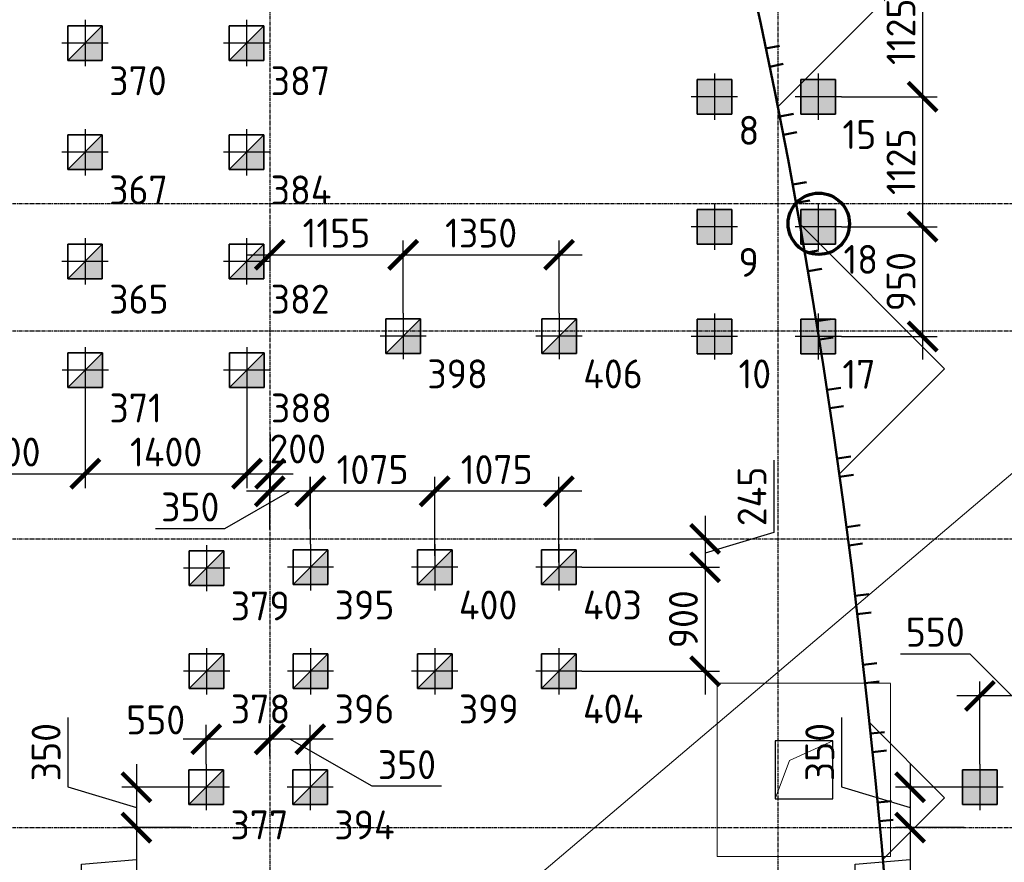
# Model space of a CAD drawing. Header units: millimetres. Extents: x -93479 to 1057970, y -66333 to 172656.
# Tile 243 of 256: x 391462 to 399989, y 42016 to 49308. Entities that reach past the tile are written whole.
import ezdxf

# ---------------------------------------------------------------- set-up
doc = ezdxf.new("R2010")
doc.units = ezdxf.units.MM
for name, pattern in [('______5', [1100, 800, -100, 100, -100]), ('DASHDOT', [25.4, 12.7, -6.35, 0, -6.35]), ('HIDDEN2', [4.7625, 3.175, -1.5875]), ('осевая', [50.8, 31.75, -6.35, 6.35, -6.35])]:
    doc.linetypes.add(name, pattern=pattern)
for name, color, linetype, lineweight in [('0 Фундамент', 5, 'Continuous', 30), ('Standard', 7, 'Continuous', 25), ('КО_оси', 1, 'DASHDOT', 25), ('КО_осн_тон', 183, 'Continuous', 25), ('КО_фундаменты', 2, 'Continuous', 50), ('Оси', 40, '______5', 18), ('РАЗМЕРЫ', 7, 'Continuous', 9)]:
    doc.layers.add(name, color=color, linetype=linetype, lineweight=lineweight)
doc.layers.add('SVAI', color=7, linetype='Continuous')
doc.styles.add('GOST-2.304_Type-B', font='GOST_Common.ttf')
doc.styles.add('ГОСТ', font='GOST_Common.ttf')
doc.dimstyles.new('СПДС', dxfattribs={"dimscale": 100, "dimtxt": 2.5, "dimasz": 2.5, "dimexe": 1.25, "dimexo": 0, "dimtad": 1, "dimdec": 0, "dimtxsty": 'GOST-2.304_Type-B', "dimblk": 'ARCHTICK', "dimcen": 2.5, "dimdle": 2, "dimadec": 0, "dimazin": 2, "dimtfac": 0.75, "dimtdec": 0, "dimtmove": 1, "dimatfit": 3, "dimfxl": 1, "dimtolj": 1, "dimarcsym": 1})

# ---------------------------------------------------------------- blocks, each defined once
blk = doc.blocks.new('оси')
at = {"layer": 'Оси', "color": 7, "linetype": 'осевая', "lineweight": 25, "transparency": 33554687}
for p, q in [((31813.5, 151.4), (31813.5, -36280.2)), ((36213.5, 151.4), (36213.5, -36280.2)), ((-11815.1, -9706.9), (53620.6, -9706.9)), ((-11815.1, -10806.9), (53620.6, -10806.9)), ((-11815.1, -12606.9), (53620.6, -12606.9)), ((-11815.1, -15106.9), (53620.6, -15106.9))]:
    blk.add_line(p, q, dxfattribs=at)
blk = doc.blocks.new('мерзлота')
at = {"layer": 'Standard', "color": 7, "linetype": 'Continuous', "lineweight": -3, "transparency": 33554687}
for p, q in [((-135505.8, 44201.3), (-136956.2, 42750.9)), ((-135505.8, 40489), (-136762.7, 41745.9)), ((-135505.8, 40489), (-136422.7, 39572)), ((-135505.8, 36776.7), (-136162.8, 37433.7)), ((-135505.8, 36776.7), (-136045.1, 36237.3))]:
    blk.add_line(p, q, dxfattribs=at)
at = {"layer": 'Standard', "color": 7, "linetype": 'Continuous', "lineweight": 50, "transparency": 33554687}
for p, q in [((-137227.6, 44062.2), (-137097.8, 43476.4)), ((-137097.8, 43476.4), (-136975.6, 42889)), ((-137052.1, 43261), (-136934.7, 43285.7)), ((-137019.5, 43104.2), (-136901.9, 43128.4)), ((-136975.6, 42889), (-136860.5, 42300.2)), ((-136932.5, 42673.1), (-136814.8, 42696.3)), ((-136901.8, 42515.8), (-136784, 42538.7)), ((-136860.5, 42300.2), (-136752.4, 41710)), ((-136820, 42083.7), (-136702, 42105.5)), ((-136791.1, 41926.1), (-136673.1, 41947.6)), ((-136752.4, 41710), (-136651, 41118.6)), ((-136714.4, 41493.1), (-136596.2, 41513.5)), ((-136687.3, 41335.2), (-136569, 41355.3)), ((-136651, 41118.6), (-136556, 40526.2)), ((-136615.4, 40901.3), (-136497, 40920.5)), ((-136590, 40743.1), (-136471.5, 40761.9)), ((-136556, 40526.2), (-136467.3, 39932.8)), ((-136522.8, 40308.5), (-136404.1, 40326.4)), ((-136499, 40150.1), (-136380.3, 40167.7)), ((-136467.3, 39932.8), (-136384.4, 39338.5)), ((-136436.2, 39714.8), (-136317.4, 39731.5)), ((-136414.1, 39556.1), (-136295.2, 39572.5)), ((-136384.4, 39338.5), (-136307.2, 38743.5)), ((-136355.5, 39120.2), (-136236.5, 39135.8)), ((-136334.8, 38961.4), (-136215.8, 38976.7)), ((-136307.2, 38743.5), (-136235.5, 38147.8)), ((-136280.3, 38525), (-136161.2, 38539.5)), ((-136261.1, 38365.9), (-136142, 38380.1)), ((-136235.5, 38147.8), (-136168.8, 37551.5)), ((-136210.4, 37929.1), (-136091.2, 37942.5)), ((-136192.6, 37769.8), (-136073.4, 37783)), ((-136168.8, 37551.5), (-136107.1, 36954.7)), ((-136145.6, 37332.6), (-136026.3, 37345)), ((-136129.2, 37173.2), (-136009.8, 37185.4)), ((-136107.1, 36954.7), (-136050, 36357.5)), ((-136085.6, 36735.6), (-135966.2, 36747.1)), ((-136070.4, 36576.1), (-135950.9, 36587.4)), ((-136050, 36357.5), (-135997.2, 35759.8))]:
    blk.add_line(p, q, dxfattribs=at)
blk = doc.blocks.new('Свайка')
at = {"layer": 'КО_оси', "color": 7, "ltscale": 100}
for p, q in [((0, 200), (0, -200)), ((200, 0), (-200, 0))]:
    blk.add_line(p, q, dxfattribs=at)
at = {"layer": 'КО_фундаменты', "color": 7, "lineweight": 35, "ltscale": 100}
for p, q in [((150, 150), (-150, 150)), ((-150, 150), (-150, -150)), ((150, -150), (150, 150)), ((-150, -150), (150, -150))]:
    blk.add_line(p, q, dxfattribs=at)
blk = doc.blocks.new('тип 1')
at = {"layer": 'РАЗМЕРЫ', "transparency": 33554648}
h = blk.add_hatch(dxfattribs=at)
h.set_pattern_fill('ANGLE')
h.set_pattern_definition([(0, (48473.799, -10763.0816), (0, 6.985), [5.08, -1.905]), (90, (48473.799, -10763.0816), (-6.985, 4e-16), [5.08, -1.905])])
h.paths.add_polyline_path([(-31407, 50949.9), (-31107, 50949.9), (-31107, 51249.9), (-31407, 51249.9)])
edge = h.paths.add_edge_path()
edge.add_line((-31257, 51299.9), (-31257, 50899.9))
edge = h.paths.add_edge_path()
edge.add_line((-31057, 51099.9), (-31457, 51099.9))
at = {"layer": 'КО_оси', "color": 7}
blk.add_blockref('Свайка', (-31257, 51099.9, -3100), dxfattribs=at)
blk = doc.blocks.new('сваи тип2')
at = {"layer": 'КО_оси', "color": 7, "ltscale": 100}
for p, q in [((-22918.1, 28209.1), (-22918.1, 27809.1)), ((-22718.1, 28009.1), (-23118.1, 28009.1))]:
    blk.add_line(p, q, dxfattribs=at)
at = {"layer": 'КО_фундаменты', "color": 7, "lineweight": 35, "ltscale": 100}
for p, q in [((-22768.1, 28159.1), (-23068.1, 28159.1)), ((-23068.1, 28159.1), (-23068.1, 27859.1)), ((-22768.1, 27859.1), (-22768.1, 28159.1)), ((-23068.1, 27859.1), (-22768.1, 27859.1))]:
    blk.add_line(p, q, dxfattribs=at)
at = {"layer": 'РАЗМЕРЫ', "color": 7}
blk.add_line((-23068.1, 27859.1), (-22768.1, 28159.1), dxfattribs=at)
at = {"layer": 'РАЗМЕРЫ', "color": 7, "linetype": 'Continuous', "transparency": 33554648}
for points in [[(-22768.1, 28009.1), (-22918.1, 28009.1), (-22768.1, 28159.1)], [(-22918.1, 27859.1), (-23068.1, 27859.1), (-22918.1, 28009.1)], [(-22918.1, 27859.1), (-22918.1, 28009.1), (-22768.1, 27859.1)], [(-22768.1, 27859.1), (-22918.1, 28009.1), (-22768.1, 28009.1)]]:
    blk.add_solid(points, dxfattribs=at)
blk = doc.blocks.new('_ArchTick')
at = {"color": 0, "linetype": 'ByBlock', "const_width": 0.15}
blk.add_lwpolyline([(-0.5, -0.5), (0.5, 0.5)], dxfattribs=at)
blk = doc.blocks.new('*D186')
at = {"layer": 'DEFPOINTS', "color": 0, "ltscale": 100, "transparency": 16777216}
for p in [(393627.9, 43080.9), (393627.9, 42933.5), (393978.1, 42866.3)]:
    blk.add_point(p, dxfattribs=at)
at = {"layer": 'РАЗМЕРЫ', "color": 0, "lineweight": -2, "transparency": 16777216}
for p, q in [((393627.9, 42933.5), (393627.9, 43205.9)), ((393978.1, 42866.3), (393978.1, 43205.9)), ((394178.1, 43080.9), (393427.9, 43080.9)), ((394515.6, 42673.8), (393803, 43080.9)), ((395116, 42673.8), (394515.6, 42673.8))]:
    blk.add_line(p, q, dxfattribs=at)
at = {"layer": 'РАЗМЕРЫ', "color": 0, "lineweight": -2, "ltscale": 100, "transparency": 16777216, "xscale": 250, "yscale": 250, "zscale": 250, "rotation": 180}
blk.add_blockref('_ArchTick', (393627.9, 43080.9), dxfattribs=at)
at = {"layer": 'РАЗМЕРЫ', "color": 0, "lineweight": -2, "ltscale": 100, "transparency": 16777216, "xscale": 250, "yscale": 250, "zscale": 250}
blk.add_blockref('_ArchTick', (393978.1, 43080.9), dxfattribs=at)
at = {"layer": 'РАЗМЕРЫ', "color": 0, "ltscale": 100, "transparency": 16777216, "insert": (394815.8, 42861.4), "char_height": 250, "attachment_point": 5, "style": 'GOST-2.304_Type-B'}
blk.add_mtext('\\A1;350', dxfattribs=at)
blk = doc.blocks.new('*D187')
at = {"layer": 'DEFPOINTS', "color": 0, "ltscale": 100, "transparency": 16777216}
for p in [(393078.1, 43080.9), (393627.9, 42933.5), (393078.1, 42866.3)]:
    blk.add_point(p, dxfattribs=at)
at = {"layer": 'РАЗМЕРЫ', "color": 0, "lineweight": -2, "transparency": 16777216}
for p, q in [((393078.1, 42866.3), (393078.1, 43205.9)), ((393627.9, 42933.5), (393627.9, 43205.9)), ((393827.9, 43080.9), (392878.1, 43080.9))]:
    blk.add_line(p, q, dxfattribs=at)
at = {"layer": 'РАЗМЕРЫ', "color": 0, "lineweight": -2, "ltscale": 100, "transparency": 16777216, "xscale": 250, "yscale": 250, "zscale": 250, "rotation": 180}
blk.add_blockref('_ArchTick', (393078.1, 43080.9), dxfattribs=at)
at = {"layer": 'РАЗМЕРЫ', "color": 0, "lineweight": -2, "ltscale": 100, "transparency": 16777216, "xscale": 250, "yscale": 250, "zscale": 250}
blk.add_blockref('_ArchTick', (393627.9, 43080.9), dxfattribs=at)
at = {"layer": 'РАЗМЕРЫ', "color": 0, "ltscale": 100, "transparency": 16777216, "insert": (392640, 43248.4), "char_height": 250, "attachment_point": 5, "style": 'GOST-2.304_Type-B'}
blk.add_mtext('\\A1;550', dxfattribs=at)
blk = doc.blocks.new('*D188')
at = {"layer": 'DEFPOINTS', "color": 0, "ltscale": 100, "transparency": 16777216}
for p in [(392905.7, 42666.3), (392472.8, 42316.3), (392941.4, 42316.3)]:
    blk.add_point(p, dxfattribs=at)
at = {"layer": 'РАЗМЕРЫ', "color": 0, "lineweight": -2, "transparency": 16777216}
for p, q in [((391878.7, 43270), (391878.7, 42669.5)), ((392472.8, 42866.3), (392472.8, 42116.3)), ((391878.7, 42669.5), (392472.8, 42491.3)), ((392905.7, 42666.3), (392347.8, 42666.3)), ((392941.4, 42316.3), (392347.8, 42316.3))]:
    blk.add_line(p, q, dxfattribs=at)
at = {"layer": 'РАЗМЕРЫ', "color": 0, "lineweight": -2, "ltscale": 100, "transparency": 16777216, "xscale": 250, "yscale": 250, "zscale": 250}
for p, rotation in [((392472.8, 42666.3), 90), ((392472.8, 42316.3), 270)]:
    blk.add_blockref('_ArchTick', p, dxfattribs=dict(at, rotation=rotation))
at = {"layer": 'РАЗМЕРЫ', "color": 0, "ltscale": 100, "transparency": 16777216, "insert": (391691.1, 42969.8), "char_height": 250, "attachment_point": 5, "rotation": 90, "style": 'GOST-2.304_Type-B'}
blk.add_mtext('\\A1;350', dxfattribs=at)
blk = doc.blocks.new('*D189')
at = {"layer": 'DEFPOINTS', "color": 0, "ltscale": 100, "transparency": 16777216}
for p in [(392941.4, 42316.3), (392472.8, 41766.3), (392878.1, 41766.3)]:
    blk.add_point(p, dxfattribs=at)
at = {"layer": 'РАЗМЕРЫ', "color": 0, "lineweight": -2, "transparency": 16777216}
for p, q in [((392472.8, 42516.3), (392472.8, 41566.3)), ((392941.4, 42316.3), (392347.8, 42316.3)), ((391998.7, 41998.8), (392472.8, 42041.3)), ((391998.7, 41398.4), (391998.7, 41998.8)), ((392878.1, 41766.3), (392347.8, 41766.3))]:
    blk.add_line(p, q, dxfattribs=at)
at = {"layer": 'РАЗМЕРЫ', "color": 0, "lineweight": -2, "ltscale": 100, "transparency": 16777216, "xscale": 250, "yscale": 250, "zscale": 250}
for p, rotation in [((392472.8, 42316.3), 90), ((392472.8, 41766.3), 270)]:
    blk.add_blockref('_ArchTick', p, dxfattribs=dict(at, rotation=rotation))
at = {"layer": 'РАЗМЕРЫ', "color": 0, "ltscale": 100, "transparency": 16777216, "insert": (391811, 41698.6), "char_height": 250, "attachment_point": 5, "rotation": 90, "style": 'GOST-2.304_Type-B'}
blk.add_mtext('\\A1;550', dxfattribs=at)
blk = doc.blocks.new('*D196')
at = {"layer": 'DEFPOINTS', "color": 0, "ltscale": 100, "transparency": 16777216}
for p in [(399778.1, 43455.9), (400327.9, 42933.5), (399778.1, 42866.3)]:
    blk.add_point(p, dxfattribs=at)
at = {"layer": 'РАЗМЕРЫ', "color": 0, "lineweight": -2, "transparency": 16777216}
for p, q in [((399090.8, 43820.1), (399691.2, 43820.1)), ((399691.2, 43820.1), (400053, 43455.9)), ((399778.1, 42866.3), (399778.1, 43580.9)), ((400327.9, 42933.5), (400327.9, 43580.9)), ((400527.9, 43455.9), (399578.1, 43455.9))]:
    blk.add_line(p, q, dxfattribs=at)
at = {"layer": 'РАЗМЕРЫ', "color": 0, "lineweight": -2, "ltscale": 100, "transparency": 16777216, "xscale": 250, "yscale": 250, "zscale": 250, "rotation": 180}
blk.add_blockref('_ArchTick', (399778.1, 43455.9), dxfattribs=at)
at = {"layer": 'РАЗМЕРЫ', "color": 0, "lineweight": -2, "ltscale": 100, "transparency": 16777216, "xscale": 250, "yscale": 250, "zscale": 250}
blk.add_blockref('_ArchTick', (400327.9, 43455.9), dxfattribs=at)
at = {"layer": 'РАЗМЕРЫ', "color": 0, "ltscale": 100, "transparency": 16777216, "insert": (399391, 44007.7), "char_height": 250, "attachment_point": 5, "style": 'GOST-2.304_Type-B'}
blk.add_mtext('\\A1;550', dxfattribs=at)
blk = doc.blocks.new('*D197')
at = {"layer": 'DEFPOINTS', "color": 0, "ltscale": 100, "transparency": 16777216}
for p in [(399605.7, 42666.3), (399172.8, 42316.3), (399641.4, 42316.3)]:
    blk.add_point(p, dxfattribs=at)
at = {"layer": 'РАЗМЕРЫ', "color": 0, "lineweight": -2, "transparency": 16777216}
for p, q in [((398578.7, 43270), (398578.7, 42669.5)), ((399172.8, 42866.3), (399172.8, 42116.3)), ((398578.7, 42669.5), (399172.8, 42491.3)), ((399605.7, 42666.3), (399047.8, 42666.3)), ((399641.4, 42316.3), (399047.8, 42316.3))]:
    blk.add_line(p, q, dxfattribs=at)
at = {"layer": 'РАЗМЕРЫ', "color": 0, "lineweight": -2, "ltscale": 100, "transparency": 16777216, "xscale": 250, "yscale": 250, "zscale": 250}
for p, rotation in [((399172.8, 42666.3), 90), ((399172.8, 42316.3), 270)]:
    blk.add_blockref('_ArchTick', p, dxfattribs=dict(at, rotation=rotation))
at = {"layer": 'РАЗМЕРЫ', "color": 0, "ltscale": 100, "transparency": 16777216, "insert": (398391.1, 42969.8), "char_height": 250, "attachment_point": 5, "rotation": 90, "style": 'GOST-2.304_Type-B'}
blk.add_mtext('\\A1;350', dxfattribs=at)
blk = doc.blocks.new('*D198')
at = {"layer": 'DEFPOINTS', "color": 0, "ltscale": 100, "transparency": 16777216}
for p in [(399641.4, 42316.3), (399172.8, 41766.3), (399578.1, 41766.3)]:
    blk.add_point(p, dxfattribs=at)
at = {"layer": 'РАЗМЕРЫ', "color": 0, "lineweight": -2, "transparency": 16777216}
for p, q in [((399172.8, 42516.3), (399172.8, 41566.3)), ((399641.4, 42316.3), (399047.8, 42316.3)), ((398698.7, 41998.8), (399172.8, 42041.3)), ((398698.7, 41398.4), (398698.7, 41998.8)), ((399578.1, 41766.3), (399047.8, 41766.3))]:
    blk.add_line(p, q, dxfattribs=at)
at = {"layer": 'РАЗМЕРЫ', "color": 0, "lineweight": -2, "ltscale": 100, "transparency": 16777216, "xscale": 250, "yscale": 250, "zscale": 250}
for p, rotation in [((399172.8, 42316.3), 90), ((399172.8, 41766.3), 270)]:
    blk.add_blockref('_ArchTick', p, dxfattribs=dict(at, rotation=rotation))
at = {"layer": 'РАЗМЕРЫ', "color": 0, "ltscale": 100, "transparency": 16777216, "insert": (398511, 41698.6), "char_height": 250, "attachment_point": 5, "rotation": 90, "style": 'GOST-2.304_Type-B'}
blk.add_mtext('\\A1;550', dxfattribs=at)
blk = doc.blocks.new('*D218')
at = {"layer": 'DEFPOINTS', "color": 0, "ltscale": 100, "transparency": 16777216}
for p in [(395056.2, 45226.9), (395056.2, 44669.2), (396131, 44611.5)]:
    blk.add_point(p, dxfattribs=at)
at = {"layer": 'РАЗМЕРЫ', "color": 0, "lineweight": -2, "transparency": 16777216}
for p, q in [((395056.2, 44669.2), (395056.2, 45351.9)), ((396131, 44611.5), (396131, 45351.9)), ((396331, 45226.9), (394856.2, 45226.9))]:
    blk.add_line(p, q, dxfattribs=at)
at = {"layer": 'РАЗМЕРЫ', "color": 0, "lineweight": -2, "ltscale": 100, "transparency": 16777216, "xscale": 250, "yscale": 250, "zscale": 250, "rotation": 180}
blk.add_blockref('_ArchTick', (395056.2, 45226.9), dxfattribs=at)
at = {"layer": 'РАЗМЕРЫ', "color": 0, "lineweight": -2, "ltscale": 100, "transparency": 16777216, "xscale": 250, "yscale": 250, "zscale": 250}
blk.add_blockref('_ArchTick', (396131, 45226.9), dxfattribs=at)
at = {"layer": 'РАЗМЕРЫ', "color": 0, "ltscale": 100, "transparency": 16777216, "insert": (395593.6, 45414.8), "char_height": 250, "attachment_point": 5, "style": 'GOST-2.304_Type-B'}
blk.add_mtext('\\A1;1075', dxfattribs=at)
blk = doc.blocks.new('*D219')
at = {"layer": 'DEFPOINTS', "color": 0, "ltscale": 100, "transparency": 16777216}
for p in [(393981.4, 45226.9), (395056.2, 44976.9), (393981.4, 44769.6)]:
    blk.add_point(p, dxfattribs=at)
at = {"layer": 'РАЗМЕРЫ', "color": 0, "lineweight": -2, "transparency": 16777216}
for p, q in [((393981.4, 44769.6), (393981.4, 45351.9)), ((395056.2, 44976.9), (395056.2, 45351.9)), ((395256.2, 45226.9), (393781.4, 45226.9))]:
    blk.add_line(p, q, dxfattribs=at)
at = {"layer": 'РАЗМЕРЫ', "color": 0, "lineweight": -2, "ltscale": 100, "transparency": 16777216, "xscale": 250, "yscale": 250, "zscale": 250, "rotation": 180}
blk.add_blockref('_ArchTick', (393981.4, 45226.9), dxfattribs=at)
at = {"layer": 'РАЗМЕРЫ', "color": 0, "lineweight": -2, "ltscale": 100, "transparency": 16777216, "xscale": 250, "yscale": 250, "zscale": 250}
blk.add_blockref('_ArchTick', (395056.2, 45226.9), dxfattribs=at)
at = {"layer": 'РАЗМЕРЫ', "color": 0, "ltscale": 100, "transparency": 16777216, "insert": (394518.8, 45414.8), "char_height": 250, "attachment_point": 5, "style": 'GOST-2.304_Type-B'}
blk.add_mtext('\\A1;1075', dxfattribs=at)
blk = doc.blocks.new('*D220')
at = {"layer": 'DEFPOINTS', "color": 0, "ltscale": 100, "transparency": 16777216}
for p in [(393627.9, 45226.9), (393627.9, 44897.4), (393978.4, 44897.9)]:
    blk.add_point(p, dxfattribs=at)
at = {"layer": 'РАЗМЕРЫ', "color": 0, "lineweight": -2, "transparency": 16777216}
for p, q in [((393627.9, 44897.4), (393627.9, 45351.9)), ((393978.4, 44897.9), (393978.4, 45351.9)), ((393239.8, 44903.7), (393803.2, 45226.9)), ((394178.4, 45226.9), (393427.9, 45226.9)), ((392639.4, 44903.7), (393239.8, 44903.7))]:
    blk.add_line(p, q, dxfattribs=at)
at = {"layer": 'РАЗМЕРЫ', "color": 0, "lineweight": -2, "ltscale": 100, "transparency": 16777216, "xscale": 250, "yscale": 250, "zscale": 250, "rotation": 180}
blk.add_blockref('_ArchTick', (393627.9, 45226.9), dxfattribs=at)
at = {"layer": 'РАЗМЕРЫ', "color": 0, "lineweight": -2, "ltscale": 100, "transparency": 16777216, "xscale": 250, "yscale": 250, "zscale": 250}
blk.add_blockref('_ArchTick', (393978.4, 45226.9), dxfattribs=at)
at = {"layer": 'РАЗМЕРЫ', "color": 0, "ltscale": 100, "transparency": 16777216, "insert": (392939.6, 45091.3), "char_height": 250, "attachment_point": 5, "style": 'GOST-2.304_Type-B'}
blk.add_mtext('\\A1;350', dxfattribs=at)
blk = doc.blocks.new('*D221')
at = {"layer": 'DEFPOINTS', "color": 0, "ltscale": 100, "transparency": 16777216}
for p in [(396451.6, 44814.3), (396331, 44569.6), (397397.9, 44569.6)]:
    blk.add_point(p, dxfattribs=at)
at = {"layer": 'РАЗМЕРЫ', "color": 0, "lineweight": -2, "transparency": 16777216}
for p, q in [((397992.1, 45495.7), (397992.1, 44870.2)), ((397397.9, 45014.3), (397397.9, 44369.6)), ((397992.1, 44870.2), (397397.9, 44691.9)), ((396451.6, 44814.3), (397522.9, 44814.3)), ((396331, 44569.6), (397522.9, 44569.6))]:
    blk.add_line(p, q, dxfattribs=at)
at = {"layer": 'РАЗМЕРЫ', "color": 0, "lineweight": -2, "ltscale": 100, "transparency": 16777216, "xscale": 250, "yscale": 250, "zscale": 250}
for p, rotation in [((397397.9, 44814.3), 90), ((397397.9, 44569.6), 270)]:
    blk.add_blockref('_ArchTick', p, dxfattribs=dict(at, rotation=rotation))
at = {"layer": 'РАЗМЕРЫ', "color": 0, "ltscale": 100, "transparency": 16777216, "insert": (397804.4, 45182.9), "char_height": 250, "attachment_point": 5, "rotation": 90, "style": 'GOST-2.304_Type-B'}
blk.add_mtext('\\A1;245', dxfattribs=at)
blk = doc.blocks.new('*D222')
at = {"layer": 'DEFPOINTS', "color": 0, "ltscale": 100, "transparency": 16777216}
for p in [(396742.6, 44569.6), (396331, 43669.6), (397397.9, 43669.6)]:
    blk.add_point(p, dxfattribs=at)
at = {"layer": 'РАЗМЕРЫ', "color": 0, "lineweight": -2, "transparency": 16777216}
for p, q in [((397397.9, 44769.6), (397397.9, 43469.6)), ((396742.6, 44569.6), (397522.9, 44569.6)), ((396331, 43669.6), (397522.9, 43669.6))]:
    blk.add_line(p, q, dxfattribs=at)
at = {"layer": 'РАЗМЕРЫ', "color": 0, "lineweight": -2, "ltscale": 100, "transparency": 16777216, "xscale": 250, "yscale": 250, "zscale": 250}
for p, rotation in [((397397.9, 44569.6), 90), ((397397.9, 43669.6), 270)]:
    blk.add_blockref('_ArchTick', p, dxfattribs=dict(at, rotation=rotation))
at = {"layer": 'РАЗМЕРЫ', "color": 0, "ltscale": 100, "transparency": 16777216, "insert": (397210.3, 44119.6), "char_height": 250, "attachment_point": 5, "rotation": 90, "style": 'GOST-2.304_Type-B'}
blk.add_mtext('\\A1;900', dxfattribs=at)
blk = doc.blocks.new('*D283')
at = {"layer": 'DEFPOINTS', "color": 0, "ltscale": 100, "transparency": 16777216}
for p in [(390630.5, 46074.6), (392030.5, 46074.6), (392030.5, 45379)]:
    blk.add_point(p, dxfattribs=at)
at = {"layer": 'РАЗМЕРЫ', "color": 0, "lineweight": -2, "transparency": 16777216}
for p, q in [((390630.5, 46074.6), (390630.5, 45254)), ((392030.5, 46074.6), (392030.5, 45254)), ((390430.5, 45379), (392230.5, 45379))]:
    blk.add_line(p, q, dxfattribs=at)
at = {"layer": 'РАЗМЕРЫ', "color": 0, "lineweight": -2, "ltscale": 100, "transparency": 16777216, "xscale": 250, "yscale": 250, "zscale": 250, "rotation": 180}
blk.add_blockref('_ArchTick', (390630.5, 45379), dxfattribs=at)
at = {"layer": 'РАЗМЕРЫ', "color": 0, "lineweight": -2, "ltscale": 100, "transparency": 16777216, "xscale": 250, "yscale": 250, "zscale": 250}
blk.add_blockref('_ArchTick', (392030.5, 45379), dxfattribs=at)
at = {"layer": 'РАЗМЕРЫ', "color": 0, "ltscale": 100, "transparency": 16777216, "insert": (391330.5, 45566.6), "char_height": 250, "attachment_point": 5, "style": 'GOST-2.304_Type-B'}
blk.add_mtext('\\A1;1400', dxfattribs=at)
blk = doc.blocks.new('*D284')
at = {"layer": 'DEFPOINTS', "color": 0, "ltscale": 100, "transparency": 16777216}
for p in [(392030.5, 46074.6), (393430.8, 46124.6), (393430.8, 45379)]:
    blk.add_point(p, dxfattribs=at)
at = {"layer": 'РАЗМЕРЫ', "color": 0, "lineweight": -2, "transparency": 16777216}
for p, q in [((392030.5, 46074.6), (392030.5, 45254)), ((393430.8, 46124.6), (393430.8, 45254)), ((391830.5, 45379), (393630.8, 45379))]:
    blk.add_line(p, q, dxfattribs=at)
at = {"layer": 'РАЗМЕРЫ', "color": 0, "lineweight": -2, "ltscale": 100, "transparency": 16777216, "xscale": 250, "yscale": 250, "zscale": 250, "rotation": 180}
blk.add_blockref('_ArchTick', (392030.5, 45379), dxfattribs=at)
at = {"layer": 'РАЗМЕРЫ', "color": 0, "lineweight": -2, "ltscale": 100, "transparency": 16777216, "xscale": 250, "yscale": 250, "zscale": 250}
blk.add_blockref('_ArchTick', (393430.8, 45379), dxfattribs=at)
at = {"layer": 'РАЗМЕРЫ', "color": 0, "ltscale": 100, "transparency": 16777216, "insert": (392730.6, 45566.6), "char_height": 250, "attachment_point": 5, "style": 'GOST-2.304_Type-B'}
blk.add_mtext('\\A1;1400', dxfattribs=at)
blk = doc.blocks.new('*D285')
at = {"layer": 'DEFPOINTS', "color": 0, "ltscale": 100, "transparency": 16777216}
for p in [(393430.8, 46124.6), (393630.9, 45718.6), (393630.9, 45379)]:
    blk.add_point(p, dxfattribs=at)
at = {"layer": 'РАЗМЕРЫ', "color": 0, "lineweight": -2, "transparency": 16777216}
for p, q in [((393430.8, 46124.6), (393430.8, 45254)), ((393630.9, 45718.6), (393630.9, 45254)), ((393230.8, 45379), (393830.9, 45379))]:
    blk.add_line(p, q, dxfattribs=at)
at = {"layer": 'РАЗМЕРЫ', "color": 0, "lineweight": -2, "ltscale": 100, "transparency": 16777216, "xscale": 250, "yscale": 250, "zscale": 250, "rotation": 180}
blk.add_blockref('_ArchTick', (393430.8, 45379), dxfattribs=at)
at = {"layer": 'РАЗМЕРЫ', "color": 0, "lineweight": -2, "ltscale": 100, "transparency": 16777216, "xscale": 250, "yscale": 250, "zscale": 250}
blk.add_blockref('_ArchTick', (393630.9, 45379), dxfattribs=at)
at = {"layer": 'РАЗМЕРЫ', "color": 0, "ltscale": 100, "transparency": 16777216, "insert": (393869.7, 45593.7), "char_height": 250, "attachment_point": 5, "style": 'GOST-2.304_Type-B'}
blk.add_mtext('\\A1;200', dxfattribs=at)
blk = doc.blocks.new('*D301')
at = {"layer": 'DEFPOINTS', "color": 0, "ltscale": 100, "transparency": 16777216}
for p in [(398578.1, 49766.3), (398578.1, 48641.3), (399281.8, 48641.3)]:
    blk.add_point(p, dxfattribs=at)
at = {"layer": 'РАЗМЕРЫ', "color": 0, "lineweight": -2, "transparency": 16777216}
for p, q in [((399281.8, 49966.3), (399281.8, 48441.3)), ((398578.1, 49766.3), (399406.8, 49766.3)), ((398578.1, 48641.3), (399406.8, 48641.3))]:
    blk.add_line(p, q, dxfattribs=at)
at = {"layer": 'РАЗМЕРЫ', "color": 0, "lineweight": -2, "ltscale": 100, "transparency": 16777216, "xscale": 250, "yscale": 250, "zscale": 250}
for p, rotation in [((399281.8, 49766.3), 90), ((399281.8, 48641.3), 270)]:
    blk.add_blockref('_ArchTick', p, dxfattribs=dict(at, rotation=rotation))
at = {"layer": 'РАЗМЕРЫ', "color": 0, "ltscale": 100, "transparency": 16777216, "insert": (399094.2, 49203.8), "char_height": 250, "attachment_point": 5, "rotation": 90, "style": 'GOST-2.304_Type-B'}
blk.add_mtext('\\A1;1125', dxfattribs=at)
blk = doc.blocks.new('*D302')
at = {"layer": 'DEFPOINTS', "color": 0, "ltscale": 100, "transparency": 16777216}
for p in [(398578.1, 48641.3), (398578.1, 47516.3), (399281.8, 47516.3)]:
    blk.add_point(p, dxfattribs=at)
at = {"layer": 'РАЗМЕРЫ', "color": 0, "lineweight": -2, "transparency": 16777216}
for p, q in [((399281.8, 48841.3), (399281.8, 47316.3)), ((398578.1, 48641.3), (399406.8, 48641.3)), ((398578.1, 47516.3), (399406.8, 47516.3))]:
    blk.add_line(p, q, dxfattribs=at)
at = {"layer": 'РАЗМЕРЫ', "color": 0, "lineweight": -2, "ltscale": 100, "transparency": 16777216, "xscale": 250, "yscale": 250, "zscale": 250}
for p, rotation in [((399281.8, 48641.3), 90), ((399281.8, 47516.3), 270)]:
    blk.add_blockref('_ArchTick', p, dxfattribs=dict(at, rotation=rotation))
at = {"layer": 'РАЗМЕРЫ', "color": 0, "ltscale": 100, "transparency": 16777216, "insert": (399094.2, 48078.8), "char_height": 250, "attachment_point": 5, "rotation": 90, "style": 'GOST-2.304_Type-B'}
blk.add_mtext('\\A1;1125', dxfattribs=at)
blk = doc.blocks.new('*D303')
at = {"layer": 'DEFPOINTS', "color": 0, "ltscale": 100, "transparency": 16777216}
for p in [(398578.1, 47516.3), (398578.1, 46566.3), (399281.8, 46566.3)]:
    blk.add_point(p, dxfattribs=at)
at = {"layer": 'РАЗМЕРЫ', "color": 0, "lineweight": -2, "transparency": 16777216}
for p, q in [((399281.8, 47716.3), (399281.8, 46366.3)), ((398578.1, 47516.3), (399406.8, 47516.3)), ((398578.1, 46566.3), (399406.8, 46566.3))]:
    blk.add_line(p, q, dxfattribs=at)
at = {"layer": 'РАЗМЕРЫ', "color": 0, "lineweight": -2, "ltscale": 100, "transparency": 16777216, "xscale": 250, "yscale": 250, "zscale": 250}
for p, rotation in [((399281.8, 47516.3), 90), ((399281.8, 46566.3), 270)]:
    blk.add_blockref('_ArchTick', p, dxfattribs=dict(at, rotation=rotation))
at = {"layer": 'РАЗМЕРЫ', "color": 0, "ltscale": 100, "transparency": 16777216, "insert": (399094.2, 47041.3), "char_height": 250, "attachment_point": 5, "rotation": 90, "style": 'GOST-2.304_Type-B'}
blk.add_mtext('\\A1;950', dxfattribs=at)
blk = doc.blocks.new('*D304')
at = {"layer": 'DEFPOINTS', "color": 0, "ltscale": 100, "transparency": 16777216}
for p in [(393627.9, 47484.6), (394783.4, 47273.9), (394783.4, 46769.6)]:
    blk.add_point(p, dxfattribs=at)
at = {"layer": 'РАЗМЕРЫ', "color": 0, "lineweight": -2, "transparency": 16777216}
for p, q in [((393627.9, 47484.6), (393627.9, 47148.9)), ((394783.4, 46769.6), (394783.4, 47398.9)), ((393427.9, 47273.9), (394983.4, 47273.9))]:
    blk.add_line(p, q, dxfattribs=at)
at = {"layer": 'РАЗМЕРЫ', "color": 0, "lineweight": -2, "ltscale": 100, "transparency": 16777216, "xscale": 250, "yscale": 250, "zscale": 250, "rotation": 180}
blk.add_blockref('_ArchTick', (393627.9, 47273.9), dxfattribs=at)
at = {"layer": 'РАЗМЕРЫ', "color": 0, "lineweight": -2, "ltscale": 100, "transparency": 16777216, "xscale": 250, "yscale": 250, "zscale": 250}
blk.add_blockref('_ArchTick', (394783.4, 47273.9), dxfattribs=at)
at = {"layer": 'РАЗМЕРЫ', "color": 0, "ltscale": 100, "transparency": 16777216, "insert": (394205.6, 47461.5), "char_height": 250, "attachment_point": 5, "style": 'GOST-2.304_Type-B'}
blk.add_mtext('\\A1;1155', dxfattribs=at)
blk = doc.blocks.new('*D305')
at = {"layer": 'DEFPOINTS', "color": 0, "ltscale": 100, "transparency": 16777216}
for p in [(396133.4, 47273.9), (394783.4, 47084.2), (396133.4, 46769.6)]:
    blk.add_point(p, dxfattribs=at)
at = {"layer": 'РАЗМЕРЫ', "color": 0, "lineweight": -2, "transparency": 16777216}
for p, q in [((394783.4, 47084.2), (394783.4, 47398.9)), ((396133.4, 46769.6), (396133.4, 47398.9)), ((394583.4, 47273.9), (396333.4, 47273.9))]:
    blk.add_line(p, q, dxfattribs=at)
at = {"layer": 'РАЗМЕРЫ', "color": 0, "lineweight": -2, "ltscale": 100, "transparency": 16777216, "xscale": 250, "yscale": 250, "zscale": 250, "rotation": 180}
blk.add_blockref('_ArchTick', (394783.4, 47273.9), dxfattribs=at)
at = {"layer": 'РАЗМЕРЫ', "color": 0, "lineweight": -2, "ltscale": 100, "transparency": 16777216, "xscale": 250, "yscale": 250, "zscale": 250}
blk.add_blockref('_ArchTick', (396133.4, 47273.9), dxfattribs=at)
at = {"layer": 'РАЗМЕРЫ', "color": 0, "ltscale": 100, "transparency": 16777216, "insert": (395458.4, 47461.5), "char_height": 250, "attachment_point": 5, "style": 'GOST-2.304_Type-B'}
blk.add_mtext('\\A1;1350', dxfattribs=at)
blk = doc.blocks.new('блок')
at = {"layer": '0 Фундамент', "color": 7, "linetype": 'HIDDEN2', "lineweight": 0}
for p, q in [((677517.6, 103544.2), (677517.6, 105044.2)), ((677517.6, 105044.2), (679017.6, 105044.2)), ((679017.6, 103544.2), (679017.6, 105044.2)), ((677517.6, 103544.2), (679017.6, 103544.2))]:
    blk.add_line(p, q, dxfattribs=at)
at = {"layer": '0 Фундамент', "color": 7, "ltscale": 100}
for p, q in [((678517.6, 104544.2), (678017.6, 104544.2)), ((678017.6, 104544.2), (678017.6, 104044.2)), ((678517.6, 104044.2), (678517.6, 104544.2)), ((678017.6, 104044.2), (678517.6, 104044.2))]:
    blk.add_line(p, q, dxfattribs=at)
at = {"layer": '0 Фундамент', "color": 7, "lineweight": 20}
blk.add_lwpolyline([(678017.6, 104044.2), (678143.3, 104375.2), (678517.6, 104544.2)], dxfattribs=at)

msp = doc.modelspace()

# ---------------------------------------------------------------- linework, layer by layer
at = {"layer": 'SVAI', "color": 7, "lineweight": 70, "ltscale": 100}
msp.add_circle((398382.4, 47542.2, -720), 265.4, dxfattribs=at)
at = {"layer": 'РАЗМЕРЫ', "color": 240, "ltscale": 100, "true_color": 0xed1f24}
msp.add_line((343941.7, -2247), (422752.7, 64648.4), dxfattribs=at)

# ---------------------------------------------------------------- block references
at = {"color": 7}
msp.add_blockref('оси', (361814.4, 57423.2), dxfattribs=at)
at = {"layer": 'РАЗМЕРЫ', "color": 7}
for name, p in [('мерзлота', (534977.3, 5797.3)), ('блок', (-280014.1, -61477.9, -3100)), ('сваи тип2', (414946.2, 21097.2, -3100)), ('сваи тип2', (416344.5, 21097.2, -3100)), ('тип 1', (428735.1, -2458.6, 2740)), ('тип 1', (429635.1, -2458.6, 2740)), ('сваи тип2', (414946.2, 20152.2, -3100)), ('сваи тип2', (416344.5, 20152.2, -3100)), ('тип 1', (428735.1, -3583.6, 2740)), ('тип 1', (429635.1, -3583.6, 2740)), ('сваи тип2', (414946.2, 19207.2, -3100)), ('сваи тип2', (416344.5, 19207.2, -3100)), ('сваи тип2', (417701.5, 18560.4, -3100)), ('сваи тип2', (419051.5, 18560.4, -3100)), ('тип 1', (428735.1, -4533.6, 2740)), ('тип 1', (429635.1, -4533.6, 2740)), ('сваи тип2', (414948.6, 18265.4, -3100)), ('сваи тип2', (416346.9, 18265.4, -3100)), ('сваи тип2', (416899.5, 16560.4, -3100)), ('сваи тип2', (417974.3, 16560.4, -3100)), ('сваи тип2', (419049.1, 16560.4, -3100)), ('сваи тип2', (415999.5, 16552.3)), ('сваи тип2', (415999.5, 15660.4, -3100)), ('сваи тип2', (416899.5, 15660.4, -3100)), ('сваи тип2', (417974.3, 15660.4, -3100)), ('сваи тип2', (419049.1, 15660.4, -3100)), ('сваи тип2', (415996.2, 14657.2, -3100)), ('сваи тип2', (416896.2, 14657.2, -3100)), ('тип 1', (431035.1, -8433.6, 2740))]:
    msp.add_blockref(name, p, dxfattribs=at)

# ---------------------------------------------------------------- texts
at = {"layer": 'КО_осн_тон', "color": 7, "style": 'ГОСТ'}
for s, p in [('370', (392237.3, 48654.7, -3100)), ('387', (393635.6, 48654.7, -3100)), ('8', (397687.3, 48225.8, -3100)), ('15', (398587.3, 48189.7, -3100)), ('367', (392237.3, 47709.7, -3100)), ('384', (393635.6, 47709.7, -3100)), ('9', (397687.3, 47083.1, -3100)), ('18', (398596.2, 47108.8, -3100)), ('365', (392237.3, 46764.7, -3100)), ('382', (393635.6, 46764.7, -3100)), ('398', (394992.6, 46118, -3100)), ('406', (396342.6, 46118, -3100)), ('10', (397687.3, 46117.9, -3100)), ('17', (398587.3, 46114.7, -3100)), ('371', (392239.7, 45823, -3100)), ('388', (393638, 45823, -3100)), ('379', (393290.6, 44109.8)), ('395', (394190.6, 44118, -3100)), ('400', (395265.4, 44118, -3100)), ('403', (396340.2, 44118, -3100)), ('378', (393290.6, 43218, -3100)), ('396', (394190.6, 43218, -3100)), ('399', (395265.4, 43218, -3100)), ('404', (396340.2, 43218, -3100)), ('377', (393287.3, 42214.7, -3100)), ('394', (394187.3, 42214.7, -3100))]:
    msp.add_text(s, height=250, dxfattribs=at).set_placement(p)

# ---------------------------------------------------------------- dimensions: what is measured, and where the dimension line sits
at = {"layer": 'РАЗМЕРЫ', "color": 7}
for base, p1, p2, picture, middle in [((399281.8, 48641.3), (398578.1, 49766.3, -360), (398578.1, 48641.3, -360), '*D301', (399094.2, 49203.8)), ((399281.8, 47516.3), (398578.1, 48641.3, -360), (398578.1, 47516.3, -360), '*D302', (399094.2, 48078.8)), ((399281.8, 46566.3), (398578.1, 47516.3, -360), (398578.1, 46566.3, -360), '*D303', (399094.2, 47041.3)), ((397397.9, 44569.6), (396451.6, 44814.3), (396331, 44569.6, -3100), '*D221', (397804.4, 44932.7)), ((397397.9, 43669.6), (396742.6, 44569.6), (396331, 43669.6, -3100), '*D222', (397210.3, 44119.6)), ((392472.8, 42316.3), (392905.7, 42666.3, -3100), (392941.4, 42316.3), '*D188', (391691.1, 42732)), ((399172.8, 42316.3, 2740), (399605.7, 42666.3, -360), (399641.4, 42316.3, 2740), '*D197', (398391.1, 42732, 2740))]:
    dim = msp.add_linear_dim(base=base, p1=p1, p2=p2, angle=90, dimstyle='СПДС', dxfattribs=at)
    dim.commit()
    dim.dimension.update_dxf_attribs({"geometry": picture, "text_midpoint": middle})
for base, p1, p2, picture, middle in [((394783.3612, 47273.8618), (393627.9361, 47484.5726), (394783.3612, 46769.5775, -3100), '*D304', (394205.6486, 47461.4869)), ((396133.4, 47273.9), (394783.4, 47084.2), (396133.4, 46769.6, -3100), '*D305', (395458.4, 47461.5)), ((392030.5, 45379), (390630.5, 46074.6, -3100), (392030.5, 46074.6, -3100), '*D283', (391330.5, 45566.6)), ((393430.8, 45379), (392030.5, 46074.6, -3100), (393430.8, 46124.6, -3100), '*D284', (392730.6, 45566.6)), ((393981.4, 45226.9), (395056.2, 44976.9), (393981.4, 44769.6, -3100), '*D219', (394518.8, 45414.8)), ((395056.2, 45226.9), (396131, 44611.5, -3100), (395056.2, 44669.2, -3100), '*D218', (395593.6, 45414.8))]:
    dim = msp.add_linear_dim(base=base, p1=p1, p2=p2, dimstyle='СПДС', dxfattribs=at)
    dim.commit()
    dim.dimension.update_dxf_attribs({"geometry": picture, "text_midpoint": middle})
for base, p1, p2, picture, middle in [((393630.9, 45379), (393430.8, 46124.6, -3100), (393630.9, 45718.6), '*D285', (393869.7, 45406.1)), ((393627.9361, 45226.8967), (393978.4041, 44897.8649), (393627.9361, 44897.3592), '*D220', (393177.326, 44903.6762)), ((399778.1, 43455.9, 2740), (400327.9, 42933.5, 2740), (399778.1, 42866.3, -360), '*D196', (399628.7, 43820.1, 2740)), ((393078.1, 43080.9), (393627.9, 42933.5), (393078.1, 42866.3, -3100), '*D187', (392640, 43060.7)), ((393627.9, 43080.9), (393978.1, 42866.3, -3100), (393627.9, 42933.5), '*D186', (394578.1, 42673.8))]:
    dim = msp.add_linear_dim(base=base, p1=p1, p2=p2, dimstyle='СПДС', dxfattribs=at)
    dim.commit()
    dim.dimension.update_dxf_attribs({"geometry": picture, "text_midpoint": middle, "dimtype": 160})
for base, p1, p2, picture, middle in [((392472.8, 41766.3), (392941.4, 42316.3), (392878.1, 41766.3, -3100), '*D189', (391998.7, 41936.3)), ((399172.8, 41766.3, 2740), (399641.4, 42316.3, 2740), (399578.1, 41766.3, -360), '*D198', (398698.7, 41936.3, 2740))]:
    dim = msp.add_linear_dim(base=base, p1=p1, p2=p2, angle=90, dimstyle='СПДС', dxfattribs=at)
    dim.commit()
    dim.dimension.update_dxf_attribs({"geometry": picture, "text_midpoint": middle, "dimtype": 160})

doc.saveas('drawing.dxf')
